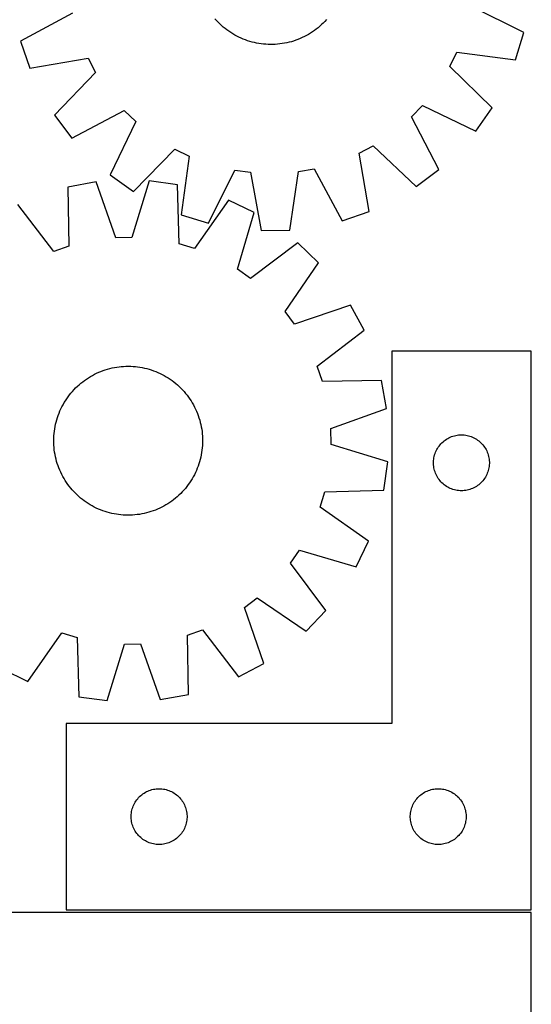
# Model space of a CAD drawing. Header units: millimetres. Extents: x 7 to 1493, y 7 to 2993.
# Tile 14 of 15: x 1218 to 1493, y 2115 to 2644. Entities that reach past the tile are written whole.
import ezdxf

# ---------------------------------------------------------------- set-up
doc = ezdxf.new("R2010")
doc.units = ezdxf.units.MM
doc.layers.add('CUT', color=7, linetype='CONTINUOUS', true_color=0x000000)

msp = doc.modelspace()

# ---------------------------------------------------------------- linework, layer by layer
at = {"layer": 'CUT'}
for p, q in [((1489.467626, 2636.718533), (1461.003409, 2650.816871)), ((1246.830403, 2647.2023), (1218.858133, 2632.151491)), ((1324.216229, 2643.124117), (1323.376765, 2644.05916)), ((1383.384309, 2643.657903), (1382.532416, 2642.734169)), ((1325.084649, 2642.215902), (1324.216229, 2643.124117)), ((1325.981169, 2641.335414), (1325.084649, 2642.215902)), ((1326.904903, 2640.483521), (1325.981169, 2641.335414)), ((1327.85494, 2639.661063), (1326.904903, 2640.483521)), ((1328.830342, 2638.868852), (1327.85494, 2639.661063)), ((1329.830147, 2638.107671), (1328.830342, 2638.868852)), ((1377.86181, 2638.54099), (1376.851915, 2637.793247)), ((1378.847719, 2639.320086), (1377.86181, 2638.54099)), ((1379.80867, 2640.129765), (1378.847719, 2639.320086)), ((1380.743713, 2640.96923), (1379.80867, 2640.129765)), ((1381.651927, 2641.83765), (1380.743713, 2640.96923)), ((1382.532416, 2642.734169), (1381.651927, 2641.83765)), ((1330.853367, 2637.378269), (1329.830147, 2638.107671)), ((1331.898994, 2636.681368), (1330.853367, 2637.378269)), ((1332.965995, 2636.017654), (1331.898994, 2636.681368)), ((1334.053317, 2635.387784), (1332.965995, 2636.017654)), ((1335.159888, 2634.792377), (1334.053317, 2635.387784)), ((1336.284614, 2634.232023), (1335.159888, 2634.792377)), ((1337.426387, 2633.707274), (1336.284614, 2634.232023)), ((1338.584079, 2633.218648), (1337.426387, 2633.707274)), ((1339.756548, 2632.766626), (1338.584079, 2633.218648)), ((1368.033385, 2633.021727), (1366.854976, 2632.585425)), ((1369.197508, 2633.494828), (1368.033385, 2633.021727)), ((1370.346196, 2634.004261), (1369.197508, 2633.494828)), ((1371.478316, 2634.549524), (1370.346196, 2634.004261)), ((1372.59275, 2635.130079), (1371.478316, 2634.549524)), ((1373.688398, 2635.745353), (1372.59275, 2635.130079)), ((1374.764179, 2636.394738), (1373.688398, 2635.745353)), ((1375.819032, 2637.077594), (1374.764179, 2636.394738)), ((1376.851915, 2637.793247), (1375.819032, 2637.077594)), ((1484.960676, 2622.007382), (1489.467626, 2636.718533)), ((1218.858133, 2632.151491), (1223.858931, 2617.600801)), ((1340.942637, 2632.351656), (1339.756548, 2632.766626)), ((1342.141175, 2631.974147), (1340.942637, 2632.351656)), ((1343.35098, 2631.634471), (1342.141175, 2631.974147)), ((1344.570857, 2631.332963), (1343.35098, 2631.634471)), ((1345.799602, 2631.069921), (1344.570857, 2631.332963)), ((1347.036004, 2630.845605), (1345.799602, 2631.069921)), ((1348.278842, 2630.660236), (1347.036004, 2630.845605)), ((1349.526888, 2630.513997), (1348.278842, 2630.660236)), ((1350.778913, 2630.407033), (1349.526888, 2630.513997)), ((1352.033679, 2630.339448), (1350.778913, 2630.407033)), ((1353.28995, 2630.311309), (1352.033679, 2630.339448)), ((1354.546484, 2630.322645), (1353.28995, 2630.311309)), ((1355.802042, 2630.373444), (1354.546484, 2630.322645)), ((1357.055385, 2630.463656), (1355.802042, 2630.373444)), ((1358.305276, 2630.593192), (1357.055385, 2630.463656)), ((1359.550481, 2630.761924), (1358.305276, 2630.593192)), ((1360.789772, 2630.969686), (1359.550481, 2630.761924)), ((1362.021926, 2631.216272), (1360.789772, 2630.969686)), ((1363.245726, 2631.501439), (1362.021926, 2631.216272)), ((1364.459965, 2631.824906), (1363.245726, 2631.501439)), ((1365.663444, 2632.186354), (1364.459965, 2631.824906)), ((1366.854976, 2632.585425), (1365.663444, 2632.186354)), ((1223.858931, 2617.600801), (1255.173761, 2622.925853)), ((1255.173761, 2622.925853), (1259.194795, 2615.352831)), ((1449.720791, 2618.568314), (1453.48399, 2626.27271)), ((1453.48399, 2626.27271), (1484.960676, 2622.007382)), ((1472.435244, 2596.364072), (1449.720791, 2618.568314)), ((1259.194795, 2615.352831), (1237.242541, 2592.394754)), ((1429.025032, 2591.384635), (1434.984836, 2597.549058)), ((1434.984836, 2597.549058), (1463.602884, 2583.76566)), ((1463.602884, 2583.76566), (1472.435244, 2596.364072)), ((1237.242541, 2592.394754), (1246.494993, 2580.101558)), ((1246.494993, 2580.101558), (1274.631635, 2594.842798)), ((1274.631635, 2594.842798), (1280.796058, 2588.882994)), ((1443.766272, 2563.247994), (1429.025032, 2591.384635)), ((1280.796058, 2588.882994), (1267.01266, 2560.264945)), ((1400.941977, 2571.926762), (1408.514999, 2575.947796)), ((1408.514999, 2575.947796), (1431.473076, 2553.995542)), ((1279.611071, 2551.432586), (1301.815314, 2574.147038)), ((1301.815314, 2574.147038), (1309.519709, 2570.38384)), ((1309.519709, 2570.38384), (1305.254382, 2538.907154)), ((1406.267029, 2540.611932), (1400.941977, 2571.926762)), ((1267.01266, 2560.264945), (1279.611071, 2551.432586)), ((1319.965532, 2534.400204), (1334.06387, 2562.864421)), ((1334.06387, 2562.864421), (1342.554078, 2561.666195)), ((1342.554078, 2561.666195), (1348.224341, 2530.412029)), ((1363.608201, 2530.671661), (1368.22059, 2562.099365)), ((1368.22059, 2562.099365), (1376.66553, 2563.583403)), ((1376.66553, 2563.583403), (1391.716339, 2535.611133)), ((1431.473076, 2553.995542), (1443.766272, 2563.247994)), ((1259.526242, 2556.483513), (1244.384252, 2553.753923)), ((1244.384252, 2553.753923), (1244.884646, 2521.993502)), ((1270.147623, 2526.547565), (1259.526242, 2556.483513)), ((1288.058634, 2557.090524), (1278.720027, 2526.729938)), ((1303.303013, 2555.007386), (1288.058634, 2557.090524)), ((1304.153829, 2523.25442), (1303.303013, 2555.007386)), ((1236.788162, 2519.171036), (1217.435911, 2544.359628)), ((1330.626506, 2546.767693), (1312.363026, 2520.778848)), ((1344.481047, 2540.07574), (1330.626506, 2546.767693)), ((1305.254382, 2538.907154), (1319.965532, 2534.400204)), ((1335.478015, 2509.613957), (1344.481047, 2540.07574)), ((1391.716339, 2535.611133), (1406.267029, 2540.611932)), ((1348.224341, 2530.412029), (1363.608201, 2530.671661)), ((1244.884646, 2521.993502), (1236.788162, 2519.171036)), ((1278.720027, 2526.729938), (1270.147623, 2526.547565)), ((1312.363026, 2520.778848), (1304.153829, 2523.25442)), ((1367.921028, 2523.795902), (1342.520432, 2504.722768)), ((1379.029552, 2513.150188), (1367.921028, 2523.795902)), ((1361.053952, 2486.961401), (1379.029552, 2513.150188)), ((1342.520432, 2504.722768), (1335.478015, 2509.613957)), ((1396.291553, 2490.42379), (1366.240227, 2480.133376)), ((1403.56668, 2476.866391), (1396.291553, 2490.42379)), ((1366.240227, 2480.133376), (1361.053952, 2486.961401)), ((1378.378088, 2457.51414), (1403.56668, 2476.866391)), ((1493.383224, 2465.708039), (1418.383224, 2465.708039)), ((1418.383224, 2465.708039), (1418.383224, 2265.708039)), ((1493.383224, 2165.708039), (1493.383224, 2465.708039)), ((1257.564876, 2452.643943), (1258.676747, 2453.229391)), ((1258.676747, 2453.229391), (1259.806458, 2453.779626)), ((1259.806458, 2453.779626), (1260.952896, 2454.294104)), ((1260.952896, 2454.294104), (1262.114928, 2454.772318)), ((1262.114928, 2454.772318), (1263.291408, 2455.213795)), ((1263.291408, 2455.213795), (1264.481174, 2455.618101)), ((1264.481174, 2455.618101), (1265.683053, 2455.984835)), ((1265.683053, 2455.984835), (1266.895858, 2456.313637)), ((1266.895858, 2456.313637), (1268.118392, 2456.604181)), ((1268.118392, 2456.604181), (1269.34945, 2456.856181)), ((1269.34945, 2456.856181), (1270.587816, 2457.069389)), ((1270.587816, 2457.069389), (1271.832267, 2457.243593)), ((1271.832267, 2457.243593), (1273.081577, 2457.378622)), ((1273.081577, 2457.378622), (1274.334511, 2457.474343)), ((1274.334511, 2457.474343), (1275.589834, 2457.530661)), ((1275.589834, 2457.530661), (1276.846306, 2457.54752)), ((1276.846306, 2457.54752), (1278.102688, 2457.524904)), ((1278.102688, 2457.524904), (1279.357739, 2457.462836)), ((1279.357739, 2457.462836), (1280.610222, 2457.361376)), ((1280.610222, 2457.361376), (1281.8589, 2457.220625)), ((1281.8589, 2457.220625), (1283.10254, 2457.040721)), ((1283.10254, 2457.040721), (1284.339916, 2456.821842)), ((1284.339916, 2456.821842), (1285.569806, 2456.564205)), ((1285.569806, 2456.564205), (1286.790997, 2456.268063)), ((1286.790997, 2456.268063), (1288.002283, 2455.933708)), ((1288.002283, 2455.933708), (1289.202469, 2455.561471)), ((1289.202469, 2455.561471), (1290.39037, 2455.151719)), ((1290.39037, 2455.151719), (1291.564815, 2454.704856)), ((1291.564815, 2454.704856), (1292.724644, 2454.221324)), ((1292.724644, 2454.221324), (1293.868712, 2453.701599)), ((1293.868712, 2453.701599), (1294.995891, 2453.146194)), ((1381.200554, 2449.417656), (1378.378088, 2457.51414)), ((1250.371004, 2447.612584), (1251.328386, 2448.42648)), ((1251.328386, 2448.42648), (1252.31086, 2449.209902)), ((1252.31086, 2449.209902), (1253.317458, 2449.962078)), ((1253.317458, 2449.962078), (1254.347185, 2450.682264)), ((1254.347185, 2450.682264), (1255.399026, 2451.369751)), ((1255.399026, 2451.369751), (1256.471943, 2452.023859)), ((1256.471943, 2452.023859), (1257.564876, 2452.643943)), ((1294.995891, 2453.146194), (1296.105068, 2452.555658)), ((1296.105068, 2452.555658), (1297.195149, 2451.930573)), ((1297.195149, 2451.930573), (1298.265057, 2451.271556)), ((1298.265057, 2451.271556), (1299.313738, 2450.579258)), ((1299.313738, 2450.579258), (1300.340155, 2449.854362)), ((1300.340155, 2449.854362), (1301.343296, 2449.097583)), ((1301.343296, 2449.097583), (1302.322171, 2448.309667)), ((1302.322171, 2448.309667), (1303.275814, 2447.491394)), ((1412.960975, 2449.91805), (1381.200554, 2449.417656)), ((1415.690565, 2434.77606), (1412.960975, 2449.91805)), ((1245.20472, 2442.136244), (1245.992635, 2443.115119)), ((1245.992635, 2443.115119), (1246.810908, 2444.068762)), ((1246.810908, 2444.068762), (1247.658733, 2444.996232)), ((1247.658733, 2444.996232), (1248.535271, 2445.896613)), ((1248.535271, 2445.896613), (1249.439659, 2446.769018)), ((1249.439659, 2446.769018), (1250.371004, 2447.612584)), ((1303.275814, 2447.491394), (1304.203284, 2446.643569)), ((1304.203284, 2446.643569), (1305.103666, 2445.767031)), ((1305.103666, 2445.767031), (1305.97607, 2444.862643)), ((1305.97607, 2444.862643), (1306.819636, 2443.931298)), ((1306.819636, 2443.931298), (1307.633532, 2442.973917)), ((1307.633532, 2442.973917), (1308.416955, 2441.991442)), ((1241.746644, 2436.898016), (1242.371729, 2437.988097)), ((1242.371729, 2437.988097), (1243.030746, 2439.058005)), ((1243.030746, 2439.058005), (1243.723044, 2440.106685)), ((1243.723044, 2440.106685), (1244.44794, 2441.133103)), ((1244.44794, 2441.133103), (1245.20472, 2442.136244)), ((1308.416955, 2441.991442), (1309.16913, 2440.984844)), ((1309.16913, 2440.984844), (1309.889316, 2439.955117)), ((1309.889316, 2439.955117), (1310.576803, 2438.903276)), ((1310.576803, 2438.903276), (1311.230911, 2437.830359)), ((1311.230911, 2437.830359), (1311.850995, 2436.737427)), ((1239.150583, 2431.183318), (1239.597446, 2432.357763)), ((1239.597446, 2432.357763), (1240.080979, 2433.517592)), ((1240.080979, 2433.517592), (1240.600704, 2434.66166)), ((1240.600704, 2434.66166), (1241.156108, 2435.788839)), ((1241.156108, 2435.788839), (1241.746644, 2436.898016)), ((1311.850995, 2436.737427), (1312.436443, 2435.625556)), ((1312.436443, 2435.625556), (1312.986678, 2434.495844)), ((1312.986678, 2434.495844), (1313.501156, 2433.349406)), ((1313.501156, 2433.349406), (1313.97937, 2432.187374)), ((1313.97937, 2432.187374), (1314.420847, 2431.010895)), ((1385.754617, 2424.154679), (1415.690565, 2434.77606)), ((1237.738097, 2426.362754), (1238.03424, 2427.583944)), ((1238.03424, 2427.583944), (1238.368594, 2428.79523)), ((1238.368594, 2428.79523), (1238.740831, 2429.995416)), ((1238.740831, 2429.995416), (1239.150583, 2431.183318)), ((1314.420847, 2431.010895), (1314.825153, 2429.821128)), ((1314.825153, 2429.821128), (1315.191887, 2428.619249)), ((1315.191887, 2428.619249), (1315.520689, 2427.406444)), ((1315.520689, 2427.406444), (1315.811233, 2426.18391)), ((1236.940926, 2421.40317), (1237.081677, 2422.651847)), ((1237.081677, 2422.651847), (1237.261581, 2423.895488)), ((1237.261581, 2423.895488), (1237.48046, 2425.132864)), ((1237.48046, 2425.132864), (1237.738097, 2426.362754)), ((1315.811233, 2426.18391), (1316.063234, 2424.952852)), ((1316.063234, 2424.952852), (1316.276441, 2423.714487)), ((1316.276441, 2423.714487), (1316.450645, 2422.470035)), ((1316.450645, 2422.470035), (1316.585674, 2421.220726)), ((1385.93699, 2415.582275), (1385.754617, 2424.154679)), ((1236.754782, 2417.639254), (1236.777398, 2418.895636)), ((1236.771642, 2416.382781), (1236.754782, 2417.639254)), ((1236.827959, 2415.127459), (1236.771642, 2416.382781)), ((1236.777398, 2418.895636), (1236.839466, 2420.150687)), ((1236.839466, 2420.150687), (1236.940926, 2421.40317)), ((1316.585674, 2421.220726), (1316.681395, 2419.967791)), ((1316.731957, 2416.199614), (1316.669888, 2414.944563)), ((1316.681395, 2419.967791), (1316.737713, 2418.712469)), ((1316.754572, 2417.455996), (1316.731957, 2416.199614)), ((1316.737713, 2418.712469), (1316.754572, 2417.455996)), ((1444.874944, 2415.897139), (1445.414062, 2416.450322)), ((1445.414062, 2416.450322), (1445.980942, 2416.975018)), ((1445.980942, 2416.975018), (1446.574082, 2417.469836)), ((1446.574082, 2417.469836), (1447.191908, 2417.933464)), ((1447.191908, 2417.933464), (1447.832781, 2418.364672)), ((1447.832781, 2418.364672), (1448.495003, 2418.762317)), ((1448.495003, 2418.762317), (1449.176817, 2419.125345)), ((1449.176817, 2419.125345), (1449.876415, 2419.452792)), ((1449.876415, 2419.452792), (1450.591943, 2419.743791)), ((1450.591943, 2419.743791), (1451.321502, 2419.997569)), ((1451.321502, 2419.997569), (1452.063157, 2420.213455)), ((1452.063157, 2420.213455), (1452.814943, 2420.390874)), ((1452.814943, 2420.390874), (1453.574865, 2420.529357)), ((1453.574865, 2420.529357), (1454.340909, 2420.628537)), ((1454.340909, 2420.628537), (1455.111043, 2420.68815)), ((1455.111043, 2420.68815), (1455.883224, 2420.708039)), ((1455.883224, 2420.708039), (1456.655405, 2420.68815)), ((1456.655405, 2420.68815), (1457.425539, 2420.628537)), ((1457.425539, 2420.628537), (1458.191583, 2420.529357)), ((1458.191583, 2420.529357), (1458.951505, 2420.390874)), ((1458.951505, 2420.390874), (1459.703291, 2420.213455)), ((1459.703291, 2420.213455), (1460.444947, 2419.997569)), ((1460.444947, 2419.997569), (1461.174505, 2419.743791)), ((1461.174505, 2419.743791), (1461.890033, 2419.452792)), ((1461.890033, 2419.452792), (1462.589631, 2419.125345)), ((1462.589631, 2419.125345), (1463.271445, 2418.762317)), ((1463.271445, 2418.762317), (1463.933667, 2418.364672)), ((1463.933667, 2418.364672), (1464.574541, 2417.933464)), ((1464.574541, 2417.933464), (1465.192366, 2417.469836)), ((1465.192366, 2417.469836), (1465.785506, 2416.975018)), ((1465.785506, 2416.975018), (1466.352386, 2416.450322)), ((1466.352386, 2416.450322), (1466.891505, 2415.897139)), ((1236.92368, 2413.874524), (1236.827959, 2415.127459)), ((1237.058709, 2412.625215), (1236.92368, 2413.874524)), ((1237.232913, 2411.380763), (1237.058709, 2412.625215)), ((1237.446121, 2410.142398), (1237.232913, 2411.380763)), ((1316.247773, 2411.199762), (1316.028895, 2409.962386)), ((1316.427677, 2412.443403), (1316.247773, 2411.199762)), ((1316.568428, 2413.69208), (1316.427677, 2412.443403)), ((1316.669888, 2414.944563), (1316.568428, 2413.69208)), ((1416.297576, 2406.243668), (1385.93699, 2415.582275)), ((1441.715886, 2410.636174), (1441.988365, 2411.358957)), ((1441.988365, 2411.358957), (1442.29769, 2412.066755)), ((1442.29769, 2412.066755), (1442.643042, 2412.75769)), ((1442.643042, 2412.75769), (1443.023505, 2413.429931)), ((1443.023505, 2413.429931), (1443.438069, 2414.081695)), ((1443.438069, 2414.081695), (1443.885635, 2414.711253)), ((1443.885635, 2414.711253), (1444.365017, 2415.316936)), ((1444.365017, 2415.316936), (1444.874944, 2415.897139)), ((1466.891505, 2415.897139), (1467.401431, 2415.316936)), ((1467.401431, 2415.316936), (1467.880813, 2414.711253)), ((1467.880813, 2414.711253), (1468.328379, 2414.081695)), ((1468.328379, 2414.081695), (1468.742944, 2413.429931)), ((1468.742944, 2413.429931), (1469.123406, 2412.75769)), ((1469.123406, 2412.75769), (1469.468758, 2412.066755)), ((1469.468758, 2412.066755), (1469.778084, 2411.358957)), ((1469.778084, 2411.358957), (1470.050563, 2410.636174)), ((1237.698121, 2408.91134), (1237.446121, 2410.142398)), ((1237.988665, 2407.688806), (1237.698121, 2408.91134)), ((1238.317467, 2406.476001), (1237.988665, 2407.688806)), ((1238.684202, 2405.274122), (1238.317467, 2406.476001)), ((1315.14076, 2406.30002), (1314.768523, 2405.099834)), ((1315.475115, 2407.511306), (1315.14076, 2406.30002)), ((1315.771257, 2408.732496), (1315.475115, 2407.511306)), ((1316.028895, 2409.962386), (1315.771257, 2408.732496)), ((1414.214438, 2390.99929), (1416.297576, 2406.243668)), ((1440.888197, 2406.094257), (1440.927961, 2406.865671)), ((1440.888197, 2405.32182), (1440.888197, 2406.094257)), ((1440.927961, 2406.865671), (1441.007384, 2407.634014)), ((1441.007384, 2407.634014), (1441.126255, 2408.39725)), ((1441.126255, 2408.39725), (1441.284258, 2409.153355)), ((1441.284258, 2409.153355), (1441.480976, 2409.900323)), ((1441.480976, 2409.900323), (1441.715886, 2410.636174)), ((1470.050563, 2410.636174), (1470.285472, 2409.900323)), ((1470.285472, 2409.900323), (1470.48219, 2409.153355)), ((1470.48219, 2409.153355), (1470.640193, 2408.39725)), ((1470.640193, 2408.39725), (1470.759064, 2407.634014)), ((1470.759064, 2407.634014), (1470.838487, 2406.865671)), ((1470.838487, 2406.865671), (1470.878251, 2406.094257)), ((1470.878251, 2406.094257), (1470.878251, 2405.32182)), ((1239.088507, 2404.084355), (1238.684202, 2405.274122)), ((1239.529985, 2402.907876), (1239.088507, 2404.084355)), ((1240.008198, 2401.745844), (1239.529985, 2402.907876)), ((1240.522676, 2400.599406), (1240.008198, 2401.745844)), ((1241.072911, 2399.469694), (1240.522676, 2400.599406)), ((1312.908651, 2400.43359), (1312.353246, 2399.306411)), ((1313.428376, 2401.577658), (1312.908651, 2400.43359)), ((1313.911908, 2402.737487), (1313.428376, 2401.577658)), ((1314.358771, 2403.911932), (1313.911908, 2402.737487)), ((1314.768523, 2405.099834), (1314.358771, 2403.911932)), ((1440.927961, 2404.550407), (1440.888197, 2405.32182)), ((1441.007384, 2403.782063), (1440.927961, 2404.550407)), ((1441.126255, 2403.018827), (1441.007384, 2403.782063)), ((1441.284258, 2402.262723), (1441.126255, 2403.018827)), ((1441.480976, 2401.515754), (1441.284258, 2402.262723)), ((1441.715886, 2400.779903), (1441.480976, 2401.515754)), ((1441.988365, 2400.05712), (1441.715886, 2400.779903)), ((1470.050563, 2400.779903), (1469.778084, 2400.05712)), ((1470.285472, 2401.515754), (1470.050563, 2400.779903)), ((1470.48219, 2402.262723), (1470.285472, 2401.515754)), ((1470.640193, 2403.018827), (1470.48219, 2402.262723)), ((1470.759064, 2403.782063), (1470.640193, 2403.018827)), ((1470.838487, 2404.550407), (1470.759064, 2403.782063)), ((1470.878251, 2405.32182), (1470.838487, 2404.550407)), ((1241.658359, 2398.357823), (1241.072911, 2399.469694)), ((1242.278444, 2397.264891), (1241.658359, 2398.357823)), ((1242.932552, 2396.191974), (1242.278444, 2397.264891)), ((1243.620038, 2395.140133), (1242.932552, 2396.191974)), ((1244.340224, 2394.110406), (1243.620038, 2395.140133)), ((1310.478608, 2396.037245), (1309.78631, 2394.988565)), ((1311.137625, 2397.107153), (1310.478608, 2396.037245)), ((1311.76271, 2398.197234), (1311.137625, 2397.107153)), ((1312.353246, 2399.306411), (1311.76271, 2398.197234)), ((1442.29769, 2399.349323), (1441.988365, 2400.05712)), ((1442.643042, 2398.658388), (1442.29769, 2399.349323)), ((1443.023505, 2397.986147), (1442.643042, 2398.658388)), ((1443.438069, 2397.334383), (1443.023505, 2397.986147)), ((1443.885635, 2396.704825), (1443.438069, 2397.334383)), ((1444.365017, 2396.099141), (1443.885635, 2396.704825)), ((1444.874944, 2395.518939), (1444.365017, 2396.099141)), ((1445.414062, 2394.965756), (1444.874944, 2395.518939)), ((1466.891505, 2395.518939), (1466.352386, 2394.965756)), ((1467.401431, 2396.099141), (1466.891505, 2395.518939)), ((1467.880813, 2396.704825), (1467.401431, 2396.099141)), ((1468.328379, 2397.334383), (1467.880813, 2396.704825)), ((1468.742944, 2397.986147), (1468.328379, 2397.334383)), ((1469.123406, 2398.658388), (1468.742944, 2397.986147)), ((1469.468758, 2399.349323), (1469.123406, 2398.658388)), ((1469.778084, 2400.05712), (1469.468758, 2399.349323)), ((1245.0924, 2393.103808), (1244.340224, 2394.110406)), ((1245.875822, 2392.121333), (1245.0924, 2393.103808)), ((1246.689718, 2391.163952), (1245.875822, 2392.121333)), ((1247.533284, 2390.232607), (1246.689718, 2391.163952)), ((1248.405689, 2389.328219), (1247.533284, 2390.232607)), ((1305.850622, 2390.099018), (1304.974083, 2389.198637)), ((1306.698446, 2391.026488), (1305.850622, 2390.099018)), ((1307.51672, 2391.980131), (1306.698446, 2391.026488)), ((1308.304635, 2392.959006), (1307.51672, 2391.980131)), ((1309.061414, 2393.962147), (1308.304635, 2392.959006)), ((1309.78631, 2394.988565), (1309.061414, 2393.962147)), ((1379.9859, 2381.939276), (1382.461472, 2390.148473)), ((1382.461472, 2390.148473), (1414.214438, 2390.99929)), ((1445.980942, 2394.44106), (1445.414062, 2394.965756)), ((1446.574082, 2393.946242), (1445.980942, 2394.44106)), ((1447.191908, 2393.482614), (1446.574082, 2393.946242)), ((1447.832781, 2393.051405), (1447.191908, 2393.482614)), ((1448.495003, 2392.65376), (1447.832781, 2393.051405)), ((1449.176817, 2392.290733), (1448.495003, 2392.65376)), ((1449.876415, 2391.963285), (1449.176817, 2392.290733)), ((1450.591943, 2391.672286), (1449.876415, 2391.963285)), ((1451.321502, 2391.418508), (1450.591943, 2391.672286)), ((1452.063157, 2391.202623), (1451.321502, 2391.418508)), ((1452.814943, 2391.025203), (1452.063157, 2391.202623)), ((1453.574865, 2390.88672), (1452.814943, 2391.025203)), ((1454.340909, 2390.787541), (1453.574865, 2390.88672)), ((1455.111043, 2390.727927), (1454.340909, 2390.787541)), ((1455.883224, 2390.708039), (1455.111043, 2390.727927)), ((1456.655405, 2390.727927), (1455.883224, 2390.708039)), ((1457.425539, 2390.787541), (1456.655405, 2390.727927)), ((1458.191583, 2390.88672), (1457.425539, 2390.787541)), ((1458.951505, 2391.025203), (1458.191583, 2390.88672)), ((1459.703291, 2391.202623), (1458.951505, 2391.025203)), ((1460.444947, 2391.418508), (1459.703291, 2391.202623)), ((1461.174505, 2391.672286), (1460.444947, 2391.418508)), ((1461.890033, 2391.963285), (1461.174505, 2391.672286)), ((1462.589631, 2392.290733), (1461.890033, 2391.963285)), ((1463.271445, 2392.65376), (1462.589631, 2392.290733)), ((1463.933667, 2393.051405), (1463.271445, 2392.65376)), ((1464.574541, 2393.482614), (1463.933667, 2393.051405)), ((1465.192366, 2393.946242), (1464.574541, 2393.482614)), ((1465.785506, 2394.44106), (1465.192366, 2393.946242)), ((1466.352386, 2394.965756), (1465.785506, 2394.44106)), ((1249.30607, 2388.451681), (1248.405689, 2389.328219)), ((1250.23354, 2387.603856), (1249.30607, 2388.451681)), ((1251.187183, 2386.785583), (1250.23354, 2387.603856)), ((1252.166058, 2385.997667), (1251.187183, 2386.785583)), ((1253.1692, 2385.240888), (1252.166058, 2385.997667)), ((1254.195617, 2384.515992), (1253.1692, 2385.240888)), ((1255.244297, 2383.823694), (1254.195617, 2384.515992)), ((1300.191896, 2385.133172), (1299.162169, 2384.412986)), ((1301.198494, 2385.885348), (1300.191896, 2385.133172)), ((1302.180969, 2386.66877), (1301.198494, 2385.885348)), ((1303.138351, 2387.482666), (1302.180969, 2386.66877)), ((1304.069695, 2388.326232), (1303.138351, 2387.482666)), ((1304.974083, 2389.198637), (1304.069695, 2388.326232)), ((1256.314205, 2383.164677), (1255.244297, 2383.823694)), ((1257.404286, 2382.539592), (1256.314205, 2383.164677)), ((1258.513463, 2381.949056), (1257.404286, 2382.539592)), ((1259.640642, 2381.393651), (1258.513463, 2381.949056)), ((1260.784711, 2380.873926), (1259.640642, 2381.393651)), ((1261.944539, 2380.390394), (1260.784711, 2380.873926)), ((1263.118984, 2379.943531), (1261.944539, 2380.390394)), ((1264.306886, 2379.533779), (1263.118984, 2379.943531)), ((1265.507072, 2379.161542), (1264.306886, 2379.533779)), ((1266.718358, 2378.827187), (1265.507072, 2379.161542)), ((1289.02818, 2379.477149), (1287.826302, 2379.110415)), ((1290.217947, 2379.881455), (1289.02818, 2379.477149)), ((1291.394426, 2380.322932), (1290.217947, 2379.881455)), ((1292.556458, 2380.801146), (1291.394426, 2380.322932)), ((1293.702896, 2381.315624), (1292.556458, 2380.801146)), ((1294.832608, 2381.865859), (1293.702896, 2381.315624)), ((1295.944479, 2382.451307), (1294.832608, 2381.865859)), ((1297.037412, 2383.071391), (1295.944479, 2382.451307)), ((1298.110328, 2383.725499), (1297.037412, 2383.071391)), ((1299.162169, 2384.412986), (1298.110328, 2383.725499)), ((1405.974746, 2363.675796), (1379.9859, 2381.939276)), ((1267.939548, 2378.531045), (1266.718358, 2378.827187)), ((1269.169439, 2378.273408), (1267.939548, 2378.531045)), ((1270.406814, 2378.054529), (1269.169439, 2378.273408)), ((1271.650455, 2377.874625), (1270.406814, 2378.054529)), ((1272.899132, 2377.733874), (1271.650455, 2377.874625)), ((1274.151615, 2377.632414), (1272.899132, 2377.733874)), ((1275.406667, 2377.570346), (1274.151615, 2377.632414)), ((1276.663048, 2377.54773), (1275.406667, 2377.570346)), ((1277.919521, 2377.564589), (1276.663048, 2377.54773)), ((1279.174843, 2377.620907), (1277.919521, 2377.564589)), ((1280.427778, 2377.716628), (1279.174843, 2377.620907)), ((1281.677087, 2377.851657), (1280.427778, 2377.716628)), ((1282.921539, 2378.025861), (1281.677087, 2377.851657)), ((1284.159904, 2378.239069), (1282.921539, 2378.025861)), ((1285.390962, 2378.491069), (1284.159904, 2378.239069)), ((1286.613496, 2378.781613), (1285.390962, 2378.491069)), ((1287.826302, 2379.110415), (1286.613496, 2378.781613)), ((1399.282792, 2349.821255), (1405.974746, 2363.675796)), ((1363.92982, 2351.78187), (1368.82101, 2358.824287)), ((1368.82101, 2358.824287), (1399.282792, 2349.821255)), ((1383.002955, 2326.381274), (1363.92982, 2351.78187)), ((1339.340429, 2328.062075), (1346.168453, 2333.24835)), ((1346.168453, 2333.24835), (1372.35724, 2315.27275)), ((1349.630842, 2298.01075), (1339.340429, 2328.062075)), ((1372.35724, 2315.27275), (1383.002955, 2326.381274)), ((1308.624708, 2313.101748), (1316.721193, 2315.924214)), ((1316.721193, 2315.924214), (1336.073443, 2290.735622)), ((1222.882848, 2288.327557), (1241.146328, 2314.316402)), ((1241.146328, 2314.316402), (1249.355525, 2311.84083)), ((1249.355525, 2311.84083), (1250.206342, 2280.087864)), ((1309.125103, 2281.341327), (1308.624708, 2313.101748)), ((1265.450721, 2278.004726), (1274.789327, 2308.365312)), ((1274.789327, 2308.365312), (1283.361731, 2308.547685)), ((1283.361731, 2308.547685), (1293.983112, 2278.611737)), ((1209.028308, 2295.01951), (1222.882848, 2288.327557)), ((1336.073443, 2290.735622), (1349.630842, 2298.01075)), ((1250.206342, 2280.087864), (1265.450721, 2278.004726)), ((1293.983112, 2278.611737), (1309.125103, 2281.341327)), ((1418.383224, 2265.708039), (1243.383224, 2265.708039)), ((1243.383224, 2265.708039), (1243.383224, 2165.708039)), ((1281.865017, 2225.316936), (1282.374944, 2225.897139)), ((1282.374944, 2225.897139), (1282.914062, 2226.450322)), ((1282.914062, 2226.450322), (1283.480942, 2226.975018)), ((1283.480942, 2226.975018), (1284.074082, 2227.469836)), ((1284.074082, 2227.469836), (1284.691908, 2227.933464)), ((1284.691908, 2227.933464), (1285.332781, 2228.364672)), ((1285.332781, 2228.364672), (1285.995003, 2228.762317)), ((1285.995003, 2228.762317), (1286.676817, 2229.125345)), ((1286.676817, 2229.125345), (1287.376415, 2229.452792)), ((1287.376415, 2229.452792), (1288.091943, 2229.743791)), ((1288.091943, 2229.743791), (1288.821502, 2229.997569)), ((1288.821502, 2229.997569), (1289.563157, 2230.213455)), ((1289.563157, 2230.213455), (1290.314943, 2230.390874)), ((1290.314943, 2230.390874), (1291.074865, 2230.529357)), ((1291.074865, 2230.529357), (1291.840909, 2230.628537)), ((1291.840909, 2230.628537), (1292.611043, 2230.68815)), ((1292.611043, 2230.68815), (1293.383224, 2230.708039)), ((1293.383224, 2230.708039), (1294.155405, 2230.68815)), ((1294.155405, 2230.68815), (1294.925539, 2230.628537)), ((1294.925539, 2230.628537), (1295.691583, 2230.529357)), ((1295.691583, 2230.529357), (1296.451505, 2230.390874)), ((1296.451505, 2230.390874), (1297.203291, 2230.213455)), ((1297.203291, 2230.213455), (1297.944947, 2229.997569)), ((1297.944947, 2229.997569), (1298.674505, 2229.743791)), ((1298.674505, 2229.743791), (1299.390033, 2229.452792)), ((1299.390033, 2229.452792), (1300.089631, 2229.125345)), ((1300.089631, 2229.125345), (1300.771445, 2228.762317)), ((1300.771445, 2228.762317), (1301.433667, 2228.364672)), ((1301.433667, 2228.364672), (1302.074541, 2227.933464)), ((1302.074541, 2227.933464), (1302.692366, 2227.469836)), ((1302.692366, 2227.469836), (1303.285506, 2226.975018)), ((1303.285506, 2226.975018), (1303.852386, 2226.450322)), ((1303.852386, 2226.450322), (1304.391505, 2225.897139)), ((1304.391505, 2225.897139), (1304.901431, 2225.316936)), ((1431.865017, 2225.316936), (1432.374944, 2225.897139)), ((1432.374944, 2225.897139), (1432.914062, 2226.450322)), ((1432.914062, 2226.450322), (1433.480942, 2226.975018)), ((1433.480942, 2226.975018), (1434.074082, 2227.469836)), ((1434.074082, 2227.469836), (1434.691908, 2227.933464)), ((1434.691908, 2227.933464), (1435.332781, 2228.364672)), ((1435.332781, 2228.364672), (1435.995003, 2228.762317)), ((1435.995003, 2228.762317), (1436.676817, 2229.125345)), ((1436.676817, 2229.125345), (1437.376415, 2229.452792)), ((1437.376415, 2229.452792), (1438.091943, 2229.743791)), ((1438.091943, 2229.743791), (1438.821502, 2229.997569)), ((1438.821502, 2229.997569), (1439.563157, 2230.213455)), ((1439.563157, 2230.213455), (1440.314943, 2230.390874)), ((1440.314943, 2230.390874), (1441.074865, 2230.529357)), ((1441.074865, 2230.529357), (1441.840909, 2230.628537)), ((1441.840909, 2230.628537), (1442.611043, 2230.68815)), ((1442.611043, 2230.68815), (1443.383224, 2230.708039)), ((1443.383224, 2230.708039), (1444.155405, 2230.68815)), ((1444.155405, 2230.68815), (1444.925539, 2230.628537)), ((1444.925539, 2230.628537), (1445.691583, 2230.529357)), ((1445.691583, 2230.529357), (1446.451505, 2230.390874)), ((1446.451505, 2230.390874), (1447.203291, 2230.213455)), ((1447.203291, 2230.213455), (1447.944947, 2229.997569)), ((1447.944947, 2229.997569), (1448.674505, 2229.743791)), ((1448.674505, 2229.743791), (1449.390033, 2229.452792)), ((1449.390033, 2229.452792), (1450.089631, 2229.125345)), ((1450.089631, 2229.125345), (1450.771445, 2228.762317)), ((1450.771445, 2228.762317), (1451.433667, 2228.364672)), ((1451.433667, 2228.364672), (1452.074541, 2227.933464)), ((1452.074541, 2227.933464), (1452.692366, 2227.469836)), ((1452.692366, 2227.469836), (1453.285506, 2226.975018)), ((1453.285506, 2226.975018), (1453.852386, 2226.450322)), ((1453.852386, 2226.450322), (1454.391505, 2225.897139)), ((1454.391505, 2225.897139), (1454.901431, 2225.316936)), ((1278.980976, 2219.900323), (1279.215886, 2220.636174)), ((1279.215886, 2220.636174), (1279.488365, 2221.358957)), ((1279.488365, 2221.358957), (1279.79769, 2222.066755)), ((1279.79769, 2222.066755), (1280.143042, 2222.75769)), ((1280.143042, 2222.75769), (1280.523505, 2223.429931)), ((1280.523505, 2223.429931), (1280.938069, 2224.081695)), ((1280.938069, 2224.081695), (1281.385635, 2224.711253)), ((1281.385635, 2224.711253), (1281.865017, 2225.316936)), ((1304.901431, 2225.316936), (1305.380813, 2224.711253)), ((1305.380813, 2224.711253), (1305.828379, 2224.081695)), ((1305.828379, 2224.081695), (1306.242944, 2223.429931)), ((1306.242944, 2223.429931), (1306.623406, 2222.75769)), ((1306.623406, 2222.75769), (1306.968758, 2222.066755)), ((1306.968758, 2222.066755), (1307.278084, 2221.358957)), ((1307.278084, 2221.358957), (1307.550563, 2220.636174)), ((1307.550563, 2220.636174), (1307.785472, 2219.900323)), ((1428.980976, 2219.900323), (1429.215886, 2220.636174)), ((1429.215886, 2220.636174), (1429.488365, 2221.358957)), ((1429.488365, 2221.358957), (1429.79769, 2222.066755)), ((1429.79769, 2222.066755), (1430.143042, 2222.75769)), ((1430.143042, 2222.75769), (1430.523505, 2223.429931)), ((1430.523505, 2223.429931), (1430.938069, 2224.081695)), ((1430.938069, 2224.081695), (1431.385635, 2224.711253)), ((1431.385635, 2224.711253), (1431.865017, 2225.316936)), ((1454.901431, 2225.316936), (1455.380813, 2224.711253)), ((1455.380813, 2224.711253), (1455.828379, 2224.081695)), ((1455.828379, 2224.081695), (1456.242944, 2223.429931)), ((1456.242944, 2223.429931), (1456.623406, 2222.75769)), ((1456.623406, 2222.75769), (1456.968758, 2222.066755)), ((1456.968758, 2222.066755), (1457.278084, 2221.358957)), ((1457.278084, 2221.358957), (1457.550563, 2220.636174)), ((1457.550563, 2220.636174), (1457.785472, 2219.900323)), ((1278.388197, 2216.094257), (1278.427961, 2216.865671)), ((1278.388197, 2215.32182), (1278.388197, 2216.094257)), ((1278.427961, 2214.550407), (1278.388197, 2215.32182)), ((1278.427961, 2216.865671), (1278.507384, 2217.634014)), ((1278.507384, 2217.634014), (1278.626255, 2218.39725)), ((1278.626255, 2218.39725), (1278.784258, 2219.153355)), ((1278.784258, 2219.153355), (1278.980976, 2219.900323)), ((1307.785472, 2219.900323), (1307.98219, 2219.153355)), ((1307.98219, 2219.153355), (1308.140193, 2218.39725)), ((1308.140193, 2218.39725), (1308.259064, 2217.634014)), ((1308.259064, 2217.634014), (1308.338487, 2216.865671)), ((1308.338487, 2216.865671), (1308.378251, 2216.094257)), ((1308.378251, 2215.32182), (1308.338487, 2214.550407)), ((1308.378251, 2216.094257), (1308.378251, 2215.32182)), ((1428.388197, 2216.094257), (1428.427961, 2216.865671)), ((1428.388197, 2215.32182), (1428.388197, 2216.094257)), ((1428.427961, 2214.550407), (1428.388197, 2215.32182)), ((1428.427961, 2216.865671), (1428.507384, 2217.634014)), ((1428.507384, 2217.634014), (1428.626255, 2218.39725)), ((1428.626255, 2218.39725), (1428.784258, 2219.153355)), ((1428.784258, 2219.153355), (1428.980976, 2219.900323)), ((1457.785472, 2219.900323), (1457.98219, 2219.153355)), ((1457.98219, 2219.153355), (1458.140193, 2218.39725)), ((1458.140193, 2218.39725), (1458.259064, 2217.634014)), ((1458.259064, 2217.634014), (1458.338487, 2216.865671)), ((1458.338487, 2216.865671), (1458.378251, 2216.094257)), ((1458.378251, 2215.32182), (1458.338487, 2214.550407)), ((1458.378251, 2216.094257), (1458.378251, 2215.32182)), ((1278.507384, 2213.782063), (1278.427961, 2214.550407)), ((1278.626255, 2213.018827), (1278.507384, 2213.782063)), ((1278.784258, 2212.262723), (1278.626255, 2213.018827)), ((1278.980976, 2211.515754), (1278.784258, 2212.262723)), ((1279.215886, 2210.779903), (1278.980976, 2211.515754)), ((1279.488365, 2210.05712), (1279.215886, 2210.779903)), ((1279.79769, 2209.349323), (1279.488365, 2210.05712)), ((1307.278084, 2210.05712), (1306.968758, 2209.349323)), ((1307.550563, 2210.779903), (1307.278084, 2210.05712)), ((1307.785472, 2211.515754), (1307.550563, 2210.779903)), ((1307.98219, 2212.262723), (1307.785472, 2211.515754)), ((1308.140193, 2213.018827), (1307.98219, 2212.262723)), ((1308.259064, 2213.782063), (1308.140193, 2213.018827)), ((1308.338487, 2214.550407), (1308.259064, 2213.782063)), ((1428.507384, 2213.782063), (1428.427961, 2214.550407)), ((1428.626255, 2213.018827), (1428.507384, 2213.782063)), ((1428.784258, 2212.262723), (1428.626255, 2213.018827)), ((1428.980976, 2211.515754), (1428.784258, 2212.262723)), ((1429.215886, 2210.779903), (1428.980976, 2211.515754)), ((1429.488365, 2210.05712), (1429.215886, 2210.779903)), ((1429.79769, 2209.349323), (1429.488365, 2210.05712)), ((1457.278084, 2210.05712), (1456.968758, 2209.349323)), ((1457.550563, 2210.779903), (1457.278084, 2210.05712)), ((1457.785472, 2211.515754), (1457.550563, 2210.779903)), ((1457.98219, 2212.262723), (1457.785472, 2211.515754)), ((1458.140193, 2213.018827), (1457.98219, 2212.262723)), ((1458.259064, 2213.782063), (1458.140193, 2213.018827)), ((1458.338487, 2214.550407), (1458.259064, 2213.782063)), ((1280.143042, 2208.658388), (1279.79769, 2209.349323)), ((1280.523505, 2207.986147), (1280.143042, 2208.658388)), ((1280.938069, 2207.334383), (1280.523505, 2207.986147)), ((1281.385635, 2206.704825), (1280.938069, 2207.334383)), ((1281.865017, 2206.099141), (1281.385635, 2206.704825)), ((1282.374944, 2205.518939), (1281.865017, 2206.099141)), ((1282.914062, 2204.965756), (1282.374944, 2205.518939)), ((1283.480942, 2204.44106), (1282.914062, 2204.965756)), ((1303.852386, 2204.965756), (1303.285506, 2204.44106)), ((1304.391505, 2205.518939), (1303.852386, 2204.965756)), ((1304.901431, 2206.099141), (1304.391505, 2205.518939)), ((1305.380813, 2206.704825), (1304.901431, 2206.099141)), ((1305.828379, 2207.334383), (1305.380813, 2206.704825)), ((1306.242944, 2207.986147), (1305.828379, 2207.334383)), ((1306.623406, 2208.658388), (1306.242944, 2207.986147)), ((1306.968758, 2209.349323), (1306.623406, 2208.658388)), ((1430.143042, 2208.658388), (1429.79769, 2209.349323)), ((1430.523505, 2207.986147), (1430.143042, 2208.658388)), ((1430.938069, 2207.334383), (1430.523505, 2207.986147)), ((1431.385635, 2206.704825), (1430.938069, 2207.334383)), ((1431.865017, 2206.099141), (1431.385635, 2206.704825)), ((1432.374944, 2205.518939), (1431.865017, 2206.099141)), ((1432.914062, 2204.965756), (1432.374944, 2205.518939)), ((1433.480942, 2204.44106), (1432.914062, 2204.965756)), ((1453.852386, 2204.965756), (1453.285506, 2204.44106)), ((1454.391505, 2205.518939), (1453.852386, 2204.965756)), ((1454.901431, 2206.099141), (1454.391505, 2205.518939)), ((1455.380813, 2206.704825), (1454.901431, 2206.099141)), ((1455.828379, 2207.334383), (1455.380813, 2206.704825)), ((1456.242944, 2207.986147), (1455.828379, 2207.334383)), ((1456.623406, 2208.658388), (1456.242944, 2207.986147)), ((1456.968758, 2209.349323), (1456.623406, 2208.658388)), ((1284.074082, 2203.946242), (1283.480942, 2204.44106)), ((1284.691908, 2203.482614), (1284.074082, 2203.946242)), ((1285.332781, 2203.051405), (1284.691908, 2203.482614)), ((1285.995003, 2202.65376), (1285.332781, 2203.051405)), ((1286.676817, 2202.290733), (1285.995003, 2202.65376)), ((1287.376415, 2201.963285), (1286.676817, 2202.290733)), ((1288.091943, 2201.672286), (1287.376415, 2201.963285)), ((1288.821502, 2201.418508), (1288.091943, 2201.672286)), ((1289.563157, 2201.202623), (1288.821502, 2201.418508)), ((1290.314943, 2201.025203), (1289.563157, 2201.202623)), ((1291.074865, 2200.88672), (1290.314943, 2201.025203)), ((1291.840909, 2200.787541), (1291.074865, 2200.88672)), ((1292.611043, 2200.727927), (1291.840909, 2200.787541)), ((1293.383224, 2200.708039), (1292.611043, 2200.727927)), ((1294.155405, 2200.727927), (1293.383224, 2200.708039)), ((1294.925539, 2200.787541), (1294.155405, 2200.727927)), ((1295.691583, 2200.88672), (1294.925539, 2200.787541)), ((1296.451505, 2201.025203), (1295.691583, 2200.88672)), ((1297.203291, 2201.202623), (1296.451505, 2201.025203)), ((1297.944947, 2201.418508), (1297.203291, 2201.202623)), ((1298.674505, 2201.672286), (1297.944947, 2201.418508)), ((1299.390033, 2201.963285), (1298.674505, 2201.672286)), ((1300.089631, 2202.290733), (1299.390033, 2201.963285)), ((1300.771445, 2202.65376), (1300.089631, 2202.290733)), ((1301.433667, 2203.051405), (1300.771445, 2202.65376)), ((1302.074541, 2203.482614), (1301.433667, 2203.051405)), ((1302.692366, 2203.946242), (1302.074541, 2203.482614)), ((1303.285506, 2204.44106), (1302.692366, 2203.946242)), ((1434.074082, 2203.946242), (1433.480942, 2204.44106)), ((1434.691908, 2203.482614), (1434.074082, 2203.946242)), ((1435.332781, 2203.051405), (1434.691908, 2203.482614)), ((1435.995003, 2202.65376), (1435.332781, 2203.051405)), ((1436.676817, 2202.290733), (1435.995003, 2202.65376)), ((1437.376415, 2201.963285), (1436.676817, 2202.290733)), ((1438.091943, 2201.672286), (1437.376415, 2201.963285)), ((1438.821502, 2201.418508), (1438.091943, 2201.672286)), ((1439.563157, 2201.202623), (1438.821502, 2201.418508)), ((1440.314943, 2201.025203), (1439.563157, 2201.202623)), ((1441.074865, 2200.88672), (1440.314943, 2201.025203)), ((1441.840909, 2200.787541), (1441.074865, 2200.88672)), ((1442.611043, 2200.727927), (1441.840909, 2200.787541)), ((1443.383224, 2200.708039), (1442.611043, 2200.727927)), ((1444.155405, 2200.727927), (1443.383224, 2200.708039)), ((1444.925539, 2200.787541), (1444.155405, 2200.727927)), ((1445.691583, 2200.88672), (1444.925539, 2200.787541)), ((1446.451505, 2201.025203), (1445.691583, 2200.88672)), ((1447.203291, 2201.202623), (1446.451505, 2201.025203)), ((1447.944947, 2201.418508), (1447.203291, 2201.202623)), ((1448.674505, 2201.672286), (1447.944947, 2201.418508)), ((1449.390033, 2201.963285), (1448.674505, 2201.672286)), ((1450.089631, 2202.290733), (1449.390033, 2201.963285)), ((1450.771445, 2202.65376), (1450.089631, 2202.290733)), ((1451.433667, 2203.051405), (1450.771445, 2202.65376)), ((1452.074541, 2203.482614), (1451.433667, 2203.051405)), ((1452.692366, 2203.946242), (1452.074541, 2203.482614)), ((1453.285506, 2204.44106), (1452.692366, 2203.946242)), ((1493.442466, 2164.170466), (1043.442466, 2164.170466)), ((1243.383224, 2165.708039), (1493.383224, 2165.708039)), ((1493.442466, 1814.170466), (1493.442466, 2164.170466))]:
    msp.add_line(p, q, dxfattribs=at)

doc.saveas('drawing.dxf')
